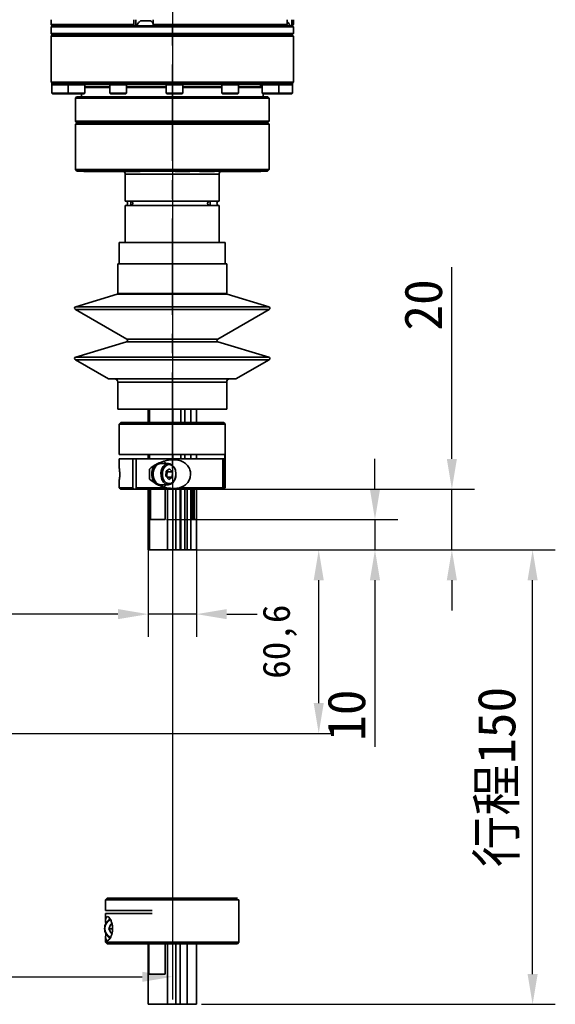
# Model space of a CAD drawing. Header units: millimetres. Extents: x 609 to 1177, y -109 to 470.
# Tile 31 of 40: x 874 to 910, y 188 to 253. Entities that reach past the tile are written whole.
import ezdxf

# ---------------------------------------------------------------- set-up
doc = ezdxf.new("R2010")
doc.units = ezdxf.units.MM
doc.header["$PDSIZE"] = -1
doc.linetypes.add('CENTER', pattern=[10.16, 6.35, -1.27, 1.27, -1.27])
doc.layers.add('中心线层', color=4, linetype='CENTER')
doc.dimstyles.new('ISO-25', dxfattribs={"dimtxt": 2.5, "dimasz": 2, "dimexe": 1.5, "dimexo": 0.625, "dimtad": 1, "dimdec": 1, "dimlfac": 5, "dimtxsty": 'Standard', "dimcen": 2.5, "dimclrd": 1, "dimclre": 1, "dimadec": 0, "dimazin": 0, "dimtfac": 1, "dimtdec": 1, "dimtmove": 0, "dimatfit": 3, "dimfxl": 1, "dimarcsym": 0})
doc.dimstyles.new('安装尺寸', dxfattribs={"dimtxt": 1.8, "dimasz": 2, "dimexe": 1, "dimexo": 0, "dimgap": 1.524, "dimtad": 1, "dimdec": 1, "dimlfac": 5, "dimzin": 0, "dimtxsty": 'Standard', "dimcen": 2.5, "dimclrd": 4, "dimclre": 4, "dimclrt": 3, "dimadec": 3, "dimazin": 0, "dimtfac": 1, "dimtdec": 1, "dimtmove": 0, "dimatfit": 3, "dimfxl": 1, "dimtzin": 0, "dimarcsym": 0})

# ---------------------------------------------------------------- blocks, each defined once
blk = doc.blocks.new('*D58')
at = {"color": 1, "lineweight": -2, "transparency": 16777216}
for p, q in [((849.362, 255.691), (849.362, 188.685)), ((884.362, 255.691), (884.362, 188.685)), ((851.362, 190.185), (882.362, 190.185))]:
    blk.add_line(p, q, dxfattribs=at)
at = {"color": 1, "transparency": 16777216}
for points in [[(851.362, 190.518), (851.362, 189.852), (849.362, 190.185)], [(882.362, 190.518), (882.362, 189.852), (884.362, 190.185)]]:
    blk.add_solid(points, dxfattribs=at)
at = {"layer": 'Defpoints', "color": 0, "transparency": 16777216}
for p in [(849.362, 256.316), (884.362, 256.316), (884.362, 190.185)]:
    blk.add_point(p, dxfattribs=at)
at = {"color": 0, "transparency": 16777216, "insert": (866.862, 192.06), "char_height": 2.5, "attachment_point": 5}
blk.add_mtext('175', dxfattribs=at)
blk = doc.blocks.new('*D64')
at = {"color": 1, "lineweight": -2, "transparency": 16777216}
for p, q in [((885.727, 218.369), (909.649, 218.369)), ((908.149, 190.369), (908.149, 216.369)), ((886.269, 188.369), (909.649, 188.369))]:
    blk.add_line(p, q, dxfattribs=at)
at = {"color": 1, "transparency": 16777216}
for points in [[(907.816, 216.369), (908.482, 216.369), (908.149, 218.369)], [(907.816, 190.369), (908.482, 190.369), (908.149, 188.369)]]:
    blk.add_solid(points, dxfattribs=at)
at = {"layer": 'Defpoints', "color": 0, "transparency": 16777216}
for p in [(885.102, 218.369), (908.149, 218.369), (885.644, 188.369)]:
    blk.add_point(p, dxfattribs=at)
at = {"color": 0, "transparency": 16777216, "insert": (905.904, 203.369), "char_height": 2.5, "attachment_point": 5, "rotation": 90}
blk.add_mtext('{\\fSimSun|b0|i0|c134|p2;行程}150', dxfattribs=at)
blk = doc.blocks.new('*D65')
at = {"color": 1, "lineweight": -2, "transparency": 16777216}
for p, q in [((897.737, 222.369), (897.737, 224.369)), ((883.958, 220.369), (899.237, 220.369)), ((897.737, 220.369), (897.737, 218.369)), ((884.025, 218.369), (899.237, 218.369)), ((897.737, 216.369), (897.737, 205.369))]:
    blk.add_line(p, q, dxfattribs=at)
at = {"color": 1, "transparency": 16777216}
for points in [[(897.404, 222.369), (898.07, 222.369), (897.737, 220.369)], [(897.404, 216.369), (898.07, 216.369), (897.737, 218.369)]]:
    blk.add_solid(points, dxfattribs=at)
at = {"layer": 'Defpoints', "color": 0, "transparency": 16777216}
for p in [(883.333, 220.369), (883.4, 218.369), (897.737, 218.369)]:
    blk.add_point(p, dxfattribs=at)
at = {"color": 0, "transparency": 16777216, "insert": (895.862, 207.453), "char_height": 2.5, "attachment_point": 5, "rotation": 90}
blk.add_mtext('10', dxfattribs=at)
blk = doc.blocks.new('*D66')
at = {"color": 1, "lineweight": -2, "transparency": 16777216}
for p, q in [((902.816, 224.369), (902.816, 237.036)), ((884.971, 222.369), (904.316, 222.369)), ((902.816, 218.369), (902.816, 222.369)), ((885.727, 218.369), (904.316, 218.369)), ((902.816, 216.369), (902.816, 214.369))]:
    blk.add_line(p, q, dxfattribs=at)
at = {"color": 1, "transparency": 16777216}
for points in [[(902.483, 224.369), (903.149, 224.369), (902.816, 222.369)], [(902.483, 216.369), (903.149, 216.369), (902.816, 218.369)]]:
    blk.add_solid(points, dxfattribs=at)
at = {"layer": 'Defpoints', "color": 0, "transparency": 16777216}
for p in [(884.346, 222.369), (902.816, 222.369), (885.102, 218.369)]:
    blk.add_point(p, dxfattribs=at)
at = {"color": 0, "transparency": 16777216, "insert": (900.941, 234.536), "char_height": 2.5, "attachment_point": 5, "rotation": 90}
blk.add_mtext('20', dxfattribs=at)
blk = doc.blocks.new('*D67')
at = {"color": 1, "lineweight": -2, "transparency": 16777216}
for p, q in [((882.763, 219.744), (882.763, 212.627)), ((885.946, 219.744), (885.946, 212.627)), ((880.763, 214.127), (856.638, 214.127)), ((885.946, 214.127), (882.763, 214.127)), ((887.946, 214.127), (889.946, 214.127))]:
    blk.add_line(p, q, dxfattribs=at)
at = {"color": 1, "transparency": 16777216}
for points in [[(880.763, 214.461), (880.763, 213.794), (882.763, 214.127)], [(887.946, 214.461), (887.946, 213.794), (885.946, 214.127)]]:
    blk.add_solid(points, dxfattribs=at)
at = {"layer": 'Defpoints', "color": 0, "transparency": 16777216}
for p in [(882.763, 220.369), (885.946, 220.369), (885.946, 214.127)]:
    blk.add_point(p, dxfattribs=at)
at = {"color": 0, "transparency": 16777216, "insert": (862.68, 216.002), "char_height": 2.5, "attachment_point": 5}
blk.add_mtext('%%C16h7', dxfattribs=at)
blk = doc.blocks.new('*D84')
at = {"color": 4, "lineweight": -2, "transparency": 16777216}
for p, q in [((883.115, 218.369), (895.022, 218.369)), ((894.022, 208.25), (894.022, 216.369)), ((835.254, 206.25), (895.022, 206.25))]:
    blk.add_line(p, q, dxfattribs=at)
at = {"color": 4, "transparency": 16777216}
for points in [[(893.688, 216.369), (894.355, 216.369), (894.022, 218.369)], [(893.688, 208.25), (894.355, 208.25), (894.022, 206.25)]]:
    blk.add_solid(points, dxfattribs=at)
at = {"layer": 'Defpoints', "color": 0, "transparency": 16777216}
for p in [(883.115, 218.369), (894.022, 218.369), (835.254, 206.25)]:
    blk.add_point(p, dxfattribs=at)
at = {"color": 3, "transparency": 16777216, "insert": (891.448, 212.31), "char_height": 1.8, "attachment_point": 5, "rotation": 90}
blk.add_mtext('60,6', dxfattribs=at)

msp = doc.modelspace()

# ---------------------------------------------------------------- linework, layer by layer
at = {"linetype": 'Continuous', "lineweight": 35}
for p, q in [((876.34587, 253.3703), (876.34587, 253.0503)), ((876.34587, 253.0503), (876.42587, 252.9703)), ((876.34587, 253.0503), (881.81446, 253.0503)), ((876.42587, 252.9703), (876.34587, 252.8903)), ((876.34587, 252.8903), (876.34587, 252.4503)), ((876.34587, 252.8903), (892.34587, 252.8903)), ((876.42587, 252.9703), (881.83359, 252.9703)), ((881.81446, 253.0503), (881.81446, 253.3703)), ((881.83359, 252.9703), (881.81446, 253.0503)), ((882.22484, 252.9703), (881.83359, 252.9703)), ((881.95114, 252.9703), (881.95114, 253.3703)), ((883.09614, 252.9703), (882.6939, 252.9703)), ((883.07701, 253.3703), (883.07701, 253.0503)), ((883.07701, 253.0503), (891.9348, 253.0503)), ((883.07701, 253.0503), (883.09614, 252.9703)), ((883.09614, 252.9703), (891.85685, 252.9703)), ((891.85685, 252.9703), (891.9348, 253.0503)), ((891.97657, 252.9703), (891.85685, 252.9703)), ((891.9348, 253.0503), (891.9348, 253.3703)), ((892.16664, 252.9703), (892.09167, 252.9703)), ((892.2446, 253.0503), (892.16664, 252.9703)), ((892.16664, 252.9703), (892.26587, 252.9703)), ((892.2446, 253.3703), (892.2446, 253.0503)), ((892.2446, 253.0503), (892.34587, 253.0503)), ((892.26587, 252.9703), (892.34587, 253.0503)), ((892.34587, 252.8903), (892.26587, 252.9703)), ((892.34587, 253.0503), (892.34587, 253.3703)), ((892.34587, 252.4503), (892.34587, 252.8903)), ((876.34587, 252.4503), (876.42587, 252.3703)), ((876.34587, 252.4503), (880.49349, 252.4503)), ((876.42587, 252.3703), (876.34587, 252.2903)), ((876.34587, 252.2903), (876.34587, 249.2503)), ((880.49349, 252.2903), (876.34587, 252.2903)), ((891.28711, 252.3703), (876.42587, 252.3703)), ((880.49349, 252.4503), (892.34587, 252.4503)), ((892.34587, 252.2903), (880.49349, 252.2903)), ((892.26587, 252.3703), (891.28711, 252.3703)), ((892.26587, 252.3703), (892.34587, 252.4503)), ((892.34587, 252.2903), (892.26587, 252.3703)), ((892.34587, 249.2503), (892.34587, 252.2903)), ((876.34587, 249.2503), (876.42587, 249.1703)), ((880.49349, 249.2503), (876.34587, 249.2503)), ((876.39753, 249.1703), (876.39753, 249.0703)), ((876.43374, 249.1703), (876.39753, 249.1703)), ((876.39753, 249.0703), (876.39753, 248.5303)), ((876.39753, 249.0703), (877.46707, 249.0703)), ((876.43374, 249.1703), (877.46707, 249.1703)), ((877.46707, 249.1703), (877.46707, 249.0703)), ((877.46707, 249.0703), (877.46707, 248.5303)), ((877.46707, 249.0703), (877.54076, 249.0703)), ((878.56707, 249.0703), (877.46707, 249.0703)), ((877.67025, 249.1703), (877.47815, 249.1703)), ((877.54076, 249.0703), (878.56707, 249.0703)), ((877.67025, 249.1703), (880.37062, 249.1703)), ((878.56707, 249.0703), (878.56707, 249.1703)), ((878.56707, 249.10887), (880.23242, 249.10887)), ((878.56707, 248.5303), (878.56707, 249.0703)), ((880.23242, 248.9703), (878.56707, 248.9703)), ((880.23242, 249.1703), (880.23242, 249.0703)), ((880.23242, 249.0703), (880.23242, 248.5303)), ((880.23242, 249.0703), (880.50742, 249.0703)), ((881.33242, 249.0703), (880.23242, 249.0703)), ((880.69549, 249.1703), (880.37062, 249.1703)), ((892.34587, 249.2503), (880.49349, 249.2503)), ((880.50742, 249.0703), (881.33242, 249.0703)), ((880.69549, 249.1703), (884.32825, 249.1703)), ((881.33242, 249.0703), (881.33242, 249.1703)), ((881.33242, 249.10887), (881.51437, 249.10887)), ((881.33242, 248.5303), (881.33242, 249.0703)), ((883.95258, 248.9703), (881.33242, 248.9703)), ((881.51437, 249.10887), (883.95258, 249.10887)), ((883.95258, 249.1703), (883.95258, 249.0703)), ((883.95258, 249.0703), (883.95258, 248.5303)), ((883.95258, 249.0703), (884.50258, 249.0703)), ((885.05258, 249.0703), (883.95258, 249.0703)), ((884.69885, 249.1703), (884.32825, 249.1703)), ((884.50258, 249.0703), (885.05258, 249.0703)), ((884.69885, 249.1703), (888.2906, 249.1703)), ((885.05258, 249.0703), (885.05258, 249.1703)), ((885.05258, 249.10887), (887.63076, 249.10887)), ((885.05258, 248.5303), (885.05258, 249.0703)), ((887.63076, 248.9703), (885.05258, 248.9703)), ((887.63076, 249.1703), (887.63076, 249.0703)), ((887.63076, 249.0703), (887.63076, 248.5303)), ((887.63076, 249.0703), (888.45576, 249.0703)), ((888.73076, 249.0703), (887.63076, 249.0703)), ((888.60762, 249.1703), (888.2906, 249.1703)), ((888.45576, 249.0703), (888.73076, 249.0703)), ((888.60762, 249.1703), (891.19596, 249.1703)), ((888.73076, 249.0703), (888.73076, 249.1703)), ((888.73076, 249.10887), (890.22587, 249.10887)), ((888.73076, 248.5303), (888.73076, 249.0703)), ((890.26587, 248.9703), (888.73076, 248.9703)), ((890.14587, 248.9703), (890.22587, 249.10887)), ((890.28138, 249.0703), (890.19834, 249.0703)), ((890.2036, 249.0703), (890.28138, 249.0703)), ((890.22587, 249.10887), (890.22587, 249.1703)), ((890.28138, 248.95479), (890.26587, 248.9703)), ((890.28138, 249.1703), (890.28138, 249.0703)), ((890.28138, 249.0703), (890.28138, 248.5303)), ((890.28138, 249.0703), (891.30769, 249.0703)), ((891.38138, 249.0703), (890.28138, 249.0703)), ((891.37446, 249.1703), (891.19421, 249.1703)), ((891.30769, 249.0703), (891.38138, 249.0703)), ((891.38138, 249.0703), (891.38138, 249.1703)), ((891.38138, 249.1703), (892.26587, 249.1703)), ((891.38138, 248.5303), (891.38138, 249.0703)), ((891.38138, 249.0703), (892.29421, 249.0703)), ((892.26587, 249.1703), (892.34587, 249.2503)), ((892.29421, 249.1703), (892.26587, 249.1703)), ((892.29421, 249.0703), (892.29421, 249.1703)), ((892.29421, 248.5303), (892.29421, 249.0703)), ((876.39753, 248.5303), (876.45753, 248.4703)), ((876.39753, 248.5303), (877.46707, 248.5303)), ((877.43753, 248.4703), (876.45753, 248.4703)), ((877.43753, 248.4703), (877.4823, 248.51508)), ((877.52707, 248.4703), (877.43753, 248.4703)), ((877.46707, 248.5303), (877.52707, 248.4703)), ((877.46707, 248.5303), (877.54076, 248.5303)), ((877.59272, 248.4703), (877.52707, 248.4703)), ((877.54076, 248.5303), (878.56707, 248.5303)), ((878.50707, 248.4703), (877.59272, 248.4703)), ((878.34587, 248.4703), (878.34587, 248.2703)), ((878.50707, 248.4703), (878.56707, 248.5303)), ((878.56707, 248.8903), (880.23242, 248.8903)), ((880.23242, 248.5303), (880.29242, 248.4703)), ((880.23242, 248.5303), (880.50742, 248.5303)), ((880.53742, 248.4703), (880.29242, 248.4703)), ((880.50742, 248.5303), (881.33242, 248.5303)), ((881.27242, 248.4703), (880.53742, 248.4703)), ((881.27242, 248.4703), (881.33242, 248.5303)), ((881.33242, 248.8903), (883.22297, 248.8903)), ((883.22297, 248.8903), (883.95258, 248.8903)), ((883.95258, 248.5303), (884.01258, 248.4703)), ((883.95258, 248.5303), (884.50258, 248.5303)), ((884.50258, 248.4703), (884.01258, 248.4703)), ((884.50258, 248.5303), (885.05258, 248.5303)), ((884.99258, 248.4703), (884.50258, 248.4703)), ((884.99258, 248.4703), (885.05258, 248.5303)), ((885.05258, 248.8903), (887.63076, 248.8903)), ((887.63076, 248.5303), (887.69076, 248.4703)), ((887.63076, 248.5303), (888.45576, 248.5303)), ((888.42576, 248.4703), (887.69076, 248.4703)), ((888.67076, 248.4703), (888.42576, 248.4703)), ((888.45576, 248.5303), (888.73076, 248.5303)), ((888.67076, 248.4703), (888.73076, 248.5303)), ((888.73076, 248.8903), (890.28138, 248.8903)), ((890.28138, 248.5303), (890.34138, 248.4703)), ((890.28138, 248.5303), (891.30769, 248.5303)), ((891.25573, 248.4703), (890.34138, 248.4703)), ((890.34587, 248.2703), (890.34587, 248.4703)), ((891.32138, 248.4703), (891.25573, 248.4703)), ((891.30769, 248.5303), (891.38138, 248.5303)), ((891.32138, 248.4703), (891.38138, 248.5303)), ((892.23421, 248.4703), (891.32138, 248.4703)), ((891.38138, 248.5303), (892.29421, 248.5303)), ((892.23421, 248.4703), (892.29421, 248.5303)), ((878.02587, 248.2703), (877.94587, 248.1903)), ((877.94587, 248.1903), (877.94587, 246.6703)), ((877.94587, 248.1903), (890.74587, 248.1903)), ((890.66587, 248.2703), (878.02587, 248.2703)), ((890.74587, 248.1903), (890.66587, 248.2703)), ((890.74587, 246.6703), (890.74587, 248.1903)), ((877.94587, 246.6703), (878.04587, 246.5703)), ((877.94587, 246.6703), (881.26396, 246.6703)), ((878.04587, 246.5703), (877.94587, 246.4703)), ((877.94587, 246.4703), (877.94587, 243.4703)), ((887.07222, 246.4703), (877.94587, 246.4703)), ((878.04587, 246.5703), (881.31212, 246.5703)), ((878.04587, 246.5703), (887.02962, 246.5703)), ((881.26396, 246.6703), (890.74587, 246.6703)), ((881.31212, 246.5703), (890.64587, 246.5703)), ((887.02962, 246.5703), (890.64587, 246.5703)), ((890.74587, 246.4703), (887.07222, 246.4703)), ((890.64587, 246.5703), (890.74587, 246.6703)), ((890.74587, 246.4703), (890.64587, 246.5703)), ((890.74587, 243.4703), (890.74587, 246.4703)), ((877.94587, 243.4703), (878.04587, 243.3703)), ((877.94587, 243.4703), (890.74587, 243.4703)), ((890.64587, 243.3703), (878.04587, 243.3703)), ((878.47861, 243.3703), (878.49861, 243.3503)), ((878.97034, 243.3503), (878.49861, 243.3503)), ((878.95034, 243.3703), (878.97034, 243.3503)), ((879.92031, 243.3503), (878.97034, 243.3503)), ((879.90031, 243.3703), (879.92031, 243.3503)), ((880.90031, 243.3503), (879.92031, 243.3503)), ((880.90031, 243.3503), (880.92031, 243.3703)), ((881.13304, 243.3503), (880.90031, 243.3503)), ((881.23551, 243.3703), (881.25551, 243.3503)), ((881.24587, 243.1703), (881.24587, 241.4003)), ((887.44587, 243.1703), (881.24587, 243.1703)), ((882.23551, 243.3503), (881.25551, 243.3503)), ((882.23551, 243.3503), (882.25551, 243.3703)), ((884.51393, 243.3703), (884.53393, 243.3503)), ((885.51393, 243.3503), (884.53393, 243.3503)), ((885.51393, 243.3503), (885.53393, 243.3703)), ((886.13623, 243.3703), (886.15623, 243.3503)), ((887.13623, 243.3503), (886.15623, 243.3503)), ((887.13623, 243.3503), (887.15623, 243.3703)), ((887.44587, 241.4003), (887.44587, 243.1703)), ((887.53335, 243.3703), (887.55335, 243.3503)), ((888.53335, 243.3503), (887.55335, 243.3503)), ((888.53335, 243.3503), (888.55335, 243.3703)), ((888.59002, 243.3503), (888.53335, 243.3503)), ((888.56854, 243.3703), (888.58854, 243.3503)), ((888.59002, 243.3503), (888.58854, 243.3503)), ((889.56854, 243.3503), (888.59002, 243.3503)), ((889.56854, 243.3503), (889.58854, 243.3703)), ((890.19313, 243.3503), (889.56854, 243.3503)), ((890.19313, 243.3503), (890.21313, 243.3703)), ((890.64587, 243.3703), (890.74587, 243.4703)), ((881.24587, 241.4003), (881.54121, 241.4003)), ((881.54121, 241.4003), (886.89185, 241.4003)), ((886.89185, 241.4003), (887.44587, 241.4003)), ((881.24587, 241.1003), (881.24587, 238.6503)), ((881.54121, 241.1003), (881.24587, 241.1003)), ((886.89185, 241.1003), (881.54121, 241.1003)), ((887.44587, 241.1003), (886.89185, 241.1003)), ((887.44587, 238.6503), (887.44587, 241.1003)), ((880.84587, 238.6503), (880.84587, 237.2503)), ((880.84587, 238.6503), (887.84587, 238.6503)), ((887.84587, 237.2503), (887.84587, 238.6503)), ((880.74587, 237.2503), (880.74587, 235.28747)), ((882.71009, 237.2503), (880.74587, 237.2503)), ((887.94587, 237.2503), (882.71009, 237.2503)), ((887.94587, 235.28747), (887.94587, 237.2503)), ((880.71028, 235.23959), (877.96837, 234.41415)), ((882.69392, 235.23959), (880.71028, 235.23959)), ((880.74587, 235.28747), (882.71009, 235.28747)), ((887.98145, 235.23959), (882.69392, 235.23959)), ((882.71009, 235.28747), (887.94587, 235.28747)), ((890.72336, 234.41415), (887.98145, 235.23959)), ((877.94748, 234.23163), (881.34425, 232.28512)), ((881.43855, 234.23163), (877.94748, 234.23163)), ((877.96837, 234.41415), (890.72336, 234.41415)), ((890.74425, 234.23163), (881.43855, 234.23163)), ((887.34748, 232.28512), (890.74425, 234.23163)), ((881.32336, 232.1026), (877.96837, 231.0926)), ((882.97249, 232.1026), (881.32336, 232.1026)), ((881.34425, 232.28512), (887.34748, 232.28512)), ((887.36837, 232.1026), (882.97249, 232.1026)), ((890.72336, 231.0926), (887.36837, 232.1026)), ((877.94748, 230.91008), (880.13432, 229.65692)), ((881.43855, 230.91008), (877.94748, 230.91008)), ((877.96837, 231.0926), (890.72336, 231.0926)), ((890.74425, 230.91008), (881.43855, 230.91008)), ((888.55741, 229.65692), (890.74425, 230.91008)), ((880.13432, 229.65692), (882.43221, 229.65692)), ((888.53255, 229.6503), (880.15918, 229.6503)), ((882.43221, 229.65692), (888.55741, 229.65692)), ((880.74587, 229.4503), (880.74587, 227.6503)), ((887.94587, 229.4503), (880.74587, 229.4503)), ((887.94587, 227.6503), (887.94587, 229.4503)), ((882.71009, 227.6503), (880.74587, 227.6503)), ((887.94587, 227.6503), (882.71009, 227.6503)), ((882.74587, 227.6503), (882.74587, 226.76937)), ((882.74613, 226.76937), (882.74613, 227.6503)), ((882.84935, 227.6503), (882.84935, 226.76937)), ((884.375, 226.76937), (884.375, 227.6503)), ((884.91194, 227.6503), (884.91194, 226.76937)), ((885.17097, 226.76937), (885.17097, 227.6503)), ((885.58436, 227.6503), (885.58436, 226.76937)), ((885.94587, 226.76937), (885.94587, 227.6503)), ((880.94587, 226.76937), (880.84587, 226.66937)), ((880.84587, 226.66937), (880.84587, 224.66937)), ((887.84587, 226.66937), (880.84587, 226.66937)), ((880.94587, 226.76937), (887.74587, 226.76937)), ((887.84587, 226.66937), (887.74587, 226.76937)), ((887.84587, 222.46937), (887.84587, 226.66937)), ((880.84587, 224.66937), (887.8241, 224.66937)), ((880.84587, 224.36937), (880.84587, 223.77057)), ((880.84587, 224.36937), (881.75329, 224.36937)), ((881.75329, 222.46937), (881.75329, 224.36937)), ((881.96417, 224.36937), (881.75329, 224.36937)), ((881.96417, 224.36937), (881.96417, 222.46937)), ((881.96417, 224.36937), (887.67843, 224.36937)), ((882.74587, 224.66937), (882.74587, 224.36937)), ((882.74613, 224.36937), (882.74613, 224.66937)), ((882.84935, 224.66937), (882.84935, 224.36937)), ((884.375, 224.36937), (884.375, 224.66937)), ((884.91194, 224.66937), (884.91194, 224.36937)), ((885.17097, 224.36937), (885.17097, 224.66937)), ((885.58436, 224.66937), (885.58436, 224.36937)), ((885.94587, 224.36937), (885.94587, 224.66937)), ((887.67843, 222.46937), (887.67843, 224.36937)), ((887.75778, 224.36937), (887.67843, 224.36937)), ((887.75778, 224.36937), (887.8241, 224.36937)), ((887.75778, 224.36937), (887.75778, 222.46937)), ((887.8241, 224.36937), (887.8241, 224.66937)), ((882.85085, 223.03142), (882.85085, 223.70732)), ((883.58076, 224.06937), (883.48235, 224.06937)), ((884.09389, 224.06937), (883.58076, 224.06937)), ((883.94309, 223.57167), (884.16771, 223.71405)), ((884.16771, 223.71405), (884.36771, 223.51175)), ((880.84587, 222.97023), (880.84587, 222.46937)), ((883.91848, 223.227), (883.94309, 223.57167)), ((884.11849, 223.02469), (883.91848, 223.227)), ((884.02103, 223.51175), (883.94593, 223.57348)), ((883.99642, 223.16707), (884.3431, 223.16707)), ((884.02103, 223.51175), (884.36771, 223.51175)), ((884.3431, 223.16707), (884.11849, 223.02469)), ((884.36771, 223.51175), (884.3431, 223.16707)), ((880.84587, 222.46937), (880.94587, 222.36937)), ((880.84587, 222.46937), (881.75329, 222.46937)), ((881.82449, 222.36937), (880.94587, 222.36937)), ((881.75329, 222.46937), (881.82449, 222.36937)), ((882.03537, 222.36937), (881.82449, 222.36937)), ((881.96417, 222.46937), (883.98447, 222.46937)), ((882.03537, 222.36937), (881.96417, 222.46937)), ((887.5819, 222.36937), (882.03537, 222.36937)), ((882.84935, 222.36937), (882.74613, 222.36937)), ((882.84935, 222.36937), (882.89949, 222.36937)), ((882.89949, 222.36937), (882.89949, 220.36937)), ((882.89949, 222.36937), (885.94587, 222.36937)), ((883.48235, 222.66937), (883.58076, 222.66937)), ((883.58076, 222.66937), (884.09389, 222.66937)), ((884.375, 218.36937), (884.375, 222.36937)), ((884.82553, 222.46937), (887.67843, 222.46937)), ((884.91194, 222.36937), (884.91194, 218.36937)), ((885.17097, 218.36937), (885.17097, 222.36937)), ((885.58436, 222.36937), (885.58436, 218.36937)), ((885.68662, 220.36937), (885.68662, 222.36937)), ((885.79788, 222.36937), (885.79788, 220.36937)), ((887.67843, 222.46937), (887.5819, 222.36937)), ((887.66125, 222.36937), (887.5819, 222.36937)), ((887.66125, 222.36937), (887.75778, 222.46937)), ((887.74587, 222.36937), (887.66125, 222.36937)), ((887.74587, 222.36937), (887.84587, 222.46937)), ((887.75778, 222.46937), (887.84587, 222.46937)), ((882.74613, 218.36937), (882.74613, 220.36937)), ((882.74613, 220.36937), (882.84935, 220.36937)), ((882.84935, 220.36937), (882.84935, 218.36937)), ((882.89949, 220.36937), (882.84935, 220.36937)), ((885.94587, 220.36937), (885.68662, 220.36937)), ((885.94587, 218.36937), (885.94587, 220.36937)), ((882.84935, 218.36937), (882.74613, 218.36937)), ((884.375, 218.36937), (882.84935, 218.36937)), ((884.91194, 218.36937), (884.375, 218.36937)), ((884.91194, 218.36937), (885.17097, 218.36937)), ((885.58436, 218.36937), (885.17097, 218.36937)), ((885.94587, 218.36937), (885.58436, 218.36937))]:
    msp.add_line(p, q, dxfattribs=at)
at = {"color": 7, "linetype": 'Continuous', "lineweight": 35}
for p, q in [((882.7635, 222.36937), (882.7635, 218.36937)), ((882.79838, 220.36937), (882.79838, 222.36937)), ((883.86821, 222.36937), (883.86821, 220.36937)), ((884.03611, 218.36937), (884.03611, 222.36937)), ((884.58274, 222.36937), (884.58274, 218.36937)), ((884.86248, 218.36937), (884.86248, 222.36937)), ((885.34219, 222.36937), (885.34219, 218.36937)), ((885.94587, 218.36937), (885.94587, 222.36937)), ((883.86821, 220.36937), (882.79838, 220.36937)), ((884.03611, 218.36937), (882.7635, 218.36937)), ((884.58274, 218.36937), (884.03611, 218.36937)), ((884.58274, 218.36937), (884.86248, 218.36937)), ((885.34219, 218.36937), (884.86248, 218.36937)), ((885.94587, 218.36937), (885.34219, 218.36937)), ((880.04587, 195.36937), (879.94587, 195.26937)), ((879.94587, 195.26937), (879.94587, 194.56937)), ((888.74587, 195.26937), (879.94587, 195.26937)), ((880.04587, 195.36937), (888.64587, 195.36937)), ((888.74587, 192.46937), (888.74587, 195.26937)), ((879.94587, 194.56937), (883.02257, 194.56937)), ((879.94587, 194.36937), (879.94587, 193.89404)), ((879.94587, 194.36937), (883.02257, 194.36937)), ((880.15329, 193.35371), (880.29049, 193.66123)), ((880.31384, 193.06185), (880.15329, 193.35371)), ((880.40464, 193.35371), (880.15329, 193.35371)), ((880.29049, 193.66123), (880.36586, 193.6652)), ((880.36669, 193.66123), (880.29049, 193.66123)), ((880.36858, 193.06473), (880.31384, 193.06185)), ((879.94587, 192.84153), (879.94587, 192.46937)), ((879.94587, 192.46937), (880.04587, 192.36937)), ((879.94587, 192.46937), (888.74587, 192.46937)), ((888.64587, 192.36937), (888.74587, 192.46937)), ((888.64587, 192.36937), (880.04587, 192.36937)), ((882.7635, 192.36937), (882.7635, 188.36937)), ((882.79838, 190.36937), (882.79838, 192.36937)), ((883.86821, 192.36937), (883.86821, 190.36937)), ((884.03611, 188.36937), (884.03611, 192.36937)), ((884.58274, 192.36937), (884.58274, 188.36937)), ((884.86248, 188.36937), (884.86248, 192.36937)), ((885.34219, 192.36937), (885.34219, 188.36937)), ((885.94587, 188.36937), (885.94587, 192.36937)), ((883.86821, 190.36937), (882.79838, 190.36937)), ((884.03611, 188.36937), (882.7635, 188.36937)), ((884.58274, 188.36937), (884.03611, 188.36937)), ((884.58274, 188.36937), (884.86248, 188.36937)), ((885.34219, 188.36937), (884.86248, 188.36937)), ((885.94587, 188.36937), (885.34219, 188.36937))]:
    msp.add_line(p, q, dxfattribs=at)
at = {"linetype": 'Continuous', "lineweight": 35, "flags": 128}
for points in [[(883.349, 222.69494), (883.27117, 222.73546), (883.13621, 222.86621), (883.03876, 223.05149), (882.98938, 223.27121), (882.99342, 223.50157), (883.05045, 223.71761), (883.15427, 223.89591), (883.29365, 224.01715), (883.45348, 224.06819), (883.48235, 224.06937)], [(883.58076, 222.66937), (883.5584, 222.67008), (883.39811, 222.71818), (883.25761, 222.83684), (883.15213, 223.01321), (883.09311, 223.22818), (883.08692, 223.45845), (883.13425, 223.67907), (883.22997, 223.86612), (883.36369, 223.99935), (883.52095, 224.0643), (883.58076, 224.06937)], [(883.58076, 222.66937), (883.52742, 222.6734), (883.36958, 222.73546), (883.23462, 222.86621), (883.13717, 223.05149), (883.08779, 223.27121), (883.09183, 223.50157), (883.14886, 223.71761), (883.25268, 223.89591), (883.39206, 224.01715), (883.55189, 224.06819), (883.58076, 224.06937)], [(884.49805, 222.96058), (884.38174, 222.79822), (884.23424, 222.69776), (884.07153, 222.67008), (883.91124, 222.71818), (883.77075, 222.83684), (883.66527, 223.01321), (883.60624, 223.22818), (883.60006, 223.45845), (883.64739, 223.67907), (883.7431, 223.86612), (883.87683, 223.99935), (884.03408, 224.0643), (884.19781, 224.05395), (884.35029, 223.96942), (884.47497, 223.81986), (884.55836, 223.62149), (884.59142, 223.39579), (884.57056, 223.16723), (884.49805, 222.96058)], [(884.50684, 223.00146), (884.57441, 223.19856), (884.58995, 223.41626), (884.5516, 223.62831), (884.46397, 223.80912), (884.33764, 223.9369), (884.18785, 223.99622), (884.03266, 223.97994), (883.89079, 223.89001), (883.77935, 223.73729), (883.71179, 223.54019), (883.69624, 223.32249), (883.7346, 223.11044), (883.82222, 222.92962), (883.94855, 222.80185), (884.09834, 222.74252), (884.25353, 222.75881), (884.3954, 222.84873), (884.50684, 223.00146)], [(883.93916, 224.06937), (883.93668, 224.07256), (883.78977, 224.21536)], [(883.78481, 222.51987), (883.93668, 222.66618), (883.93916, 222.66937)]]:
    msp.add_lwpolyline(points, dxfattribs=at)
at = {"linetype": 'Continuous', "lineweight": 35}
for centre, radius, start, end in [((881.04587, 243.1703), 0.2, 0, 90), ((887.64587, 243.1703), 0.2, 115.8419328, 180), ((881.24587, 241.2503), 0.15, 270, 90), ((887.44587, 241.2503), 0.15, 90, 270), ((880.69587, 235.28747), 0.05, 286.7541842, 0), ((887.99587, 235.28747), 0.05, 180, 253.2458158), ((877.9972, 234.31839), 0.1, 106.7541842, 240.1852687), ((890.69453, 234.31839), 0.1, 299.8147313, 73.2458158), ((881.29453, 232.19836), 0.1, 286.7541842, 60.1852687), ((887.3972, 232.19836), 0.1, 119.8147313, 253.2458158), ((877.9972, 230.99684), 0.1, 106.7541842, 240.1852687), ((890.69453, 230.99684), 0.1, 299.8147313, 73.2458158), ((880.15918, 229.7003), 0.05, 240.1852687, 270), ((880.54587, 229.4503), 0.2, 0, 90), ((888.14587, 229.4503), 0.2, 90, 180), ((888.53255, 229.7003), 0.05, 270, 299.8147313)]:
    msp.add_arc(centre, radius, start, end, dxfattribs=at)
at = {"color": 7, "linetype": 'Continuous', "lineweight": 35}
for centre, radius, start, end in [((880.6191, 193.36946), 0.74242, 120.515244, 239.6851241), ((880.5633, 193.36937), 0.66244, 116.4537627, 243.5318964)]:
    msp.add_arc(centre, radius, start, end, dxfattribs=at)
at = {"linetype": 'Continuous', "lineweight": 35}
for points, knots in [([(882.25846, 253.29624), (882.22174, 253.27135), (882.13477, 253.2124), (882.05201, 253.09393), (882.02754, 253.00245), (882.01874, 252.96955)], [0, 0, 0, 0, 0.31878537, 0.75504587, 1, 1, 1, 1]), ([(882.6939, 252.9703), (882.62994, 252.9703), (882.50202, 252.9703), (882.33898, 252.9703), (882.25586, 252.9703), (882.22484, 252.9703)], [0, 0, 0, 0, 0.385306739, 0.770613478, 1, 1, 1, 1]), ([(882.42617, 253.3003), (882.39504, 253.3003), (882.33279, 253.3003), (882.27527, 253.3003), (882.24877, 253.3003), (882.25445, 253.3003), (882.25539, 253.3003)], [0, 0, 0, 0, 0.312620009, 0.625240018, 0.937860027, 1, 1, 1, 1]), ([(882.90948, 253.3003), (882.90829, 253.3003), (882.90563, 253.3003), (882.85752, 253.3003), (882.77916, 253.3003), (882.67746, 253.3003), (882.56557, 253.3003), (882.48001, 253.3003), (882.43654, 253.3003), (882.42617, 253.3003)], [0, 0, 0, 0, 0.13152462, 0.29497539, 0.45842616, 0.62187692, 0.78532769, 0.94877845, 1, 1, 1, 1]), ([(883.09901, 253.09847), (883.06152, 253.15088), (883.00793, 253.22581), (882.93646, 253.28804), (882.91094, 253.30102), (882.91007, 253.30146)], [0, 0, 0, 0, 0.69218182, 0.98956486, 1, 1, 1, 1]), ([(892.09769, 252.9713), (892.08701, 253.00619), (892.05948, 253.09613), (891.99986, 253.18966), (891.94405, 253.23062), (891.9348, 253.2374)], [0, 0, 0, 0, 0.34595941, 0.89162807, 1, 1, 1, 1]), ([(892.09481, 252.9703), (892.09669, 252.9703), (892.10307, 252.9703), (892.05658, 252.9703), (891.99831, 252.9703), (891.97657, 252.9703)], [0, 0, 0, 0, 0.207150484, 0.704130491, 1, 1, 1, 1]), ([(881.54121, 241.4003), (881.56735, 241.39813), (881.61786, 241.39394), (881.67576, 241.36534), (881.7114, 241.33344), (881.73155, 241.30532), (881.74356, 241.27354), (881.74545, 241.23929), (881.7368, 241.20606), (881.71352, 241.16669), (881.66894, 241.1303), (881.60689, 241.10495), (881.56312, 241.10185), (881.54121, 241.1003)], [0, 0, 0, 0, 0.14437511, 0.27897364, 0.34343467, 0.40037923, 0.46116941, 0.51913367, 0.57614707, 0.63815819, 0.7581464, 0.87895589, 1, 1, 1, 1]), ([(881.54121, 241.1003), (881.54914, 241.10185), (881.56497, 241.10495), (881.58797, 241.1303), (881.60478, 241.16669), (881.61361, 241.20606), (881.61693, 241.23928), (881.61618, 241.27354), (881.61164, 241.30531), (881.60396, 241.33344), (881.59056, 241.36534), (881.56897, 241.39394), (881.55068, 241.39813), (881.54121, 241.4003)], [0, 0, 0, 0, 0.12104411, 0.2418536, 0.3618418, 0.42383937, 0.48086628, 0.53881724, 0.59962075, 0.65655105, 0.72102636, 0.85562489, 1, 1, 1, 1]), ([(886.89185, 241.1003), (886.86896, 241.10185), (886.82323, 241.10495), (886.75851, 241.13026), (886.71206, 241.16661), (886.68778, 241.20592), (886.67875, 241.2391), (886.68062, 241.27317), (886.69302, 241.30503), (886.71386, 241.33311), (886.75096, 241.3651), (886.8113, 241.39387), (886.86433, 241.3981), (886.89185, 241.4003)], [0, 0, 0, 0, 0.12097592, 0.24171778, 0.36162035, 0.42358856, 0.48057909, 0.53843066, 0.59839985, 0.65656736, 0.71984038, 0.85460677, 1, 1, 1, 1]), ([(886.89185, 241.4003), (886.88684, 241.39812), (886.87717, 241.39392), (886.86539, 241.36521), (886.85803, 241.33326), (886.85377, 241.30513), (886.85127, 241.27335), (886.85084, 241.23912), (886.85272, 241.20592), (886.85762, 241.16661), (886.86688, 241.13026), (886.87933, 241.10495), (886.88767, 241.10185), (886.89185, 241.1003)], [0, 0, 0, 0, 0.14476179, 0.27947981, 0.34385414, 0.40074093, 0.4614823, 0.51942154, 0.57639854, 0.63838016, 0.75828257, 0.87902426, 1, 1, 1, 1]), ([(882.85085, 223.70732), (882.92596, 223.77243), (883.07642, 223.90285), (883.44068, 224.10071), (883.91501, 224.27888), (884.46718, 224.34274), (884.90771, 224.26639), (885.23617, 224.08646), (885.45439, 223.82725), (885.55841, 223.52079), (885.55686, 223.216), (885.46203, 222.93493), (885.2814, 222.69987), (885.05746, 222.54536), (884.89327, 222.49157), (884.82553, 222.46937)], [0, 0, 0, 0, 0.06704261, 0.13429511, 0.27621694, 0.39414867, 0.48483749, 0.5592935, 0.63409275, 0.70071473, 0.76358628, 0.82562543, 0.88837037, 0.95394311, 1, 1, 1, 1]), ([(880.84846, 222.97023), (880.84803, 222.97587), (880.84695, 222.99031), (880.86058, 223.07542), (880.87379, 223.18271), (880.88136, 223.27936), (880.88365, 223.37219), (880.88102, 223.46604), (880.87243, 223.57034), (880.8579, 223.68158), (880.8455, 223.7589), (880.84745, 223.76801), (880.848, 223.77057)], [0, 0, 0, 0, 0.10501693, 0.26908159, 0.36576837, 0.44022343, 0.50173657, 0.56331056, 0.64082279, 0.75606482, 0.93134163, 1, 1, 1, 1]), ([(883.98447, 222.46937), (883.86241, 222.50181), (883.61492, 222.56759), (883.2206, 222.74137), (882.98681, 222.92477), (882.85085, 223.03142)], [0, 0, 0, 0, 0.28937429, 0.58673202, 1, 1, 1, 1]), ([(883.99642, 223.16707), (883.99098, 223.22865), (883.98082, 223.34382), (884.00826, 223.45842), (884.02103, 223.51175)], [0, 0, 0, 0, 0.53464529, 1, 1, 1, 1]), ([(883.98447, 222.46937), (884.14521, 222.44264), (884.42615, 222.39592), (884.70586, 222.44736), (884.82553, 222.46937)], [0, 0, 0, 0, 0.57216253, 1, 1, 1, 1])]:
    msp.add_open_spline(points, degree=3, knots=knots, dxfattribs=at)
at = {"color": 7, "linetype": 'Continuous', "lineweight": 35}
for points, knots in [([(879.95779, 193.67385), (879.95438, 193.72371), (879.94206, 193.90361), (879.94456, 194.10094), (880.01551, 194.14549), (880.05356, 194.16937)], [0, 0, 0, 0, 0.15097721, 0.54476257, 1, 1, 1, 1]), ([(880.05356, 194.16937), (880.08687, 194.16031), (880.1474, 194.14384), (880.2568, 194.00166), (880.34426, 193.80052), (880.39718, 193.55834), (880.40638, 193.30596), (880.3783, 193.07757), (880.32154, 192.87929), (880.23568, 192.70282), (880.12088, 192.57379), (880.00068, 192.55311), (879.94309, 192.6882), (879.94472, 192.87589), (879.95449, 193.01758), (879.95688, 193.0522)], [0, 0, 0, 0, 0.09367335, 0.170213, 0.23376457, 0.29764442, 0.35363712, 0.40610063, 0.45946914, 0.51750069, 0.60007723, 0.71121051, 0.85954692, 0.96568662, 1, 1, 1, 1])]:
    msp.add_open_spline(points, degree=3, knots=knots, dxfattribs=at)
at = {"layer": '中心线层'}
msp.add_line((884.36201, 223.73351), (884.36201, 257.57814), dxfattribs=at)

# ---------------------------------------------------------------- dimensions: what is measured, and where the dimension line sits
dim = msp.add_linear_dim(base=(884.36201, 190.18506), p1=(849.36201, 256.31646), p2=(884.36201, 256.31646), dimstyle='ISO-25')
dim.commit()
dim.dimension.update_dxf_attribs({"geometry": '*D58', "text_midpoint": (866.86201, 192.06006)})
for base, p1, p2, picture, middle in [((902.81595, 222.36937), (885.10233, 218.36937), (884.34587, 222.36937), '*D66', (902.81595, 234.53604)), ((897.73693, 218.36937), (883.3333, 220.36937), (883.3998, 218.36937), '*D65', (897.73693, 207.45271))]:
    dim = msp.add_linear_dim(base=base, p1=p1, p2=p2, angle=90, dimstyle='ISO-25')
    dim.commit()
    dim.dimension.update_dxf_attribs({"geometry": picture, "text_midpoint": middle, "dimtype": 160})
dim = msp.add_linear_dim(base=(885.94587, 214.12739), p1=(882.7635, 220.36937), p2=(885.94587, 220.36937), text='%%C16h7', dimstyle='ISO-25')
dim.commit()
dim.dimension.update_dxf_attribs({"geometry": '*D67', "text_midpoint": (862.68016, 214.12739), "dimtype": 160})
dim = msp.add_linear_dim(base=(894.02168, 218.36937), p1=(835.25374, 206.2503), p2=(883.11533, 218.36937), angle=90, dimstyle='安装尺寸')
dim.commit()
dim.dimension.update_dxf_attribs({"geometry": '*D84', "text_midpoint": (891.44768, 212.30984)})
dim = msp.add_linear_dim(base=(908.14891, 218.36937), p1=(885.64403, 188.36937), p2=(885.10233, 218.36937), angle=90, text='{\\fSimSun|b0|i0|c134|p2;行程}<>', dimstyle='ISO-25')
dim.commit()
dim.dimension.update_dxf_attribs({"geometry": '*D64', "text_midpoint": (908.14891, 203.36937), "dimtype": 160})

doc.saveas('drawing.dxf')
